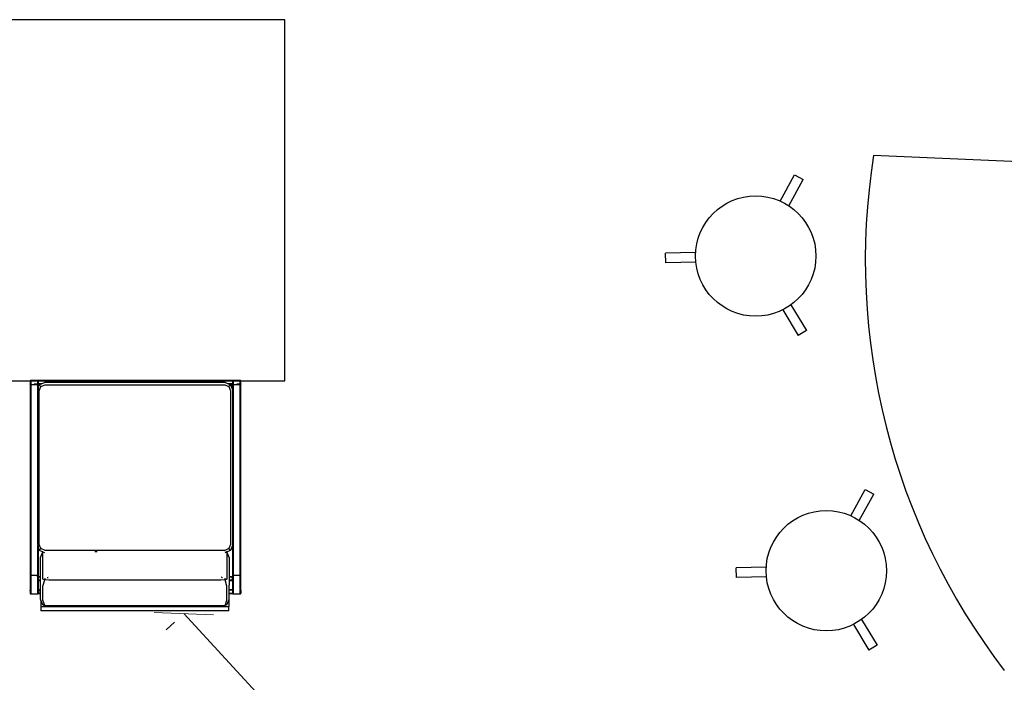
# Model space of a CAD drawing. Header units: millimetres. Extents: x 140304 to 319987, y -10756 to 142544.
# Tile 151 of 203: x 161362 to 163816, y 93852 to 95504. Entities that reach past the tile are written whole.
import ezdxf

# ---------------------------------------------------------------- set-up
doc = ezdxf.new("R2010")
doc.units = ezdxf.units.MM
doc.header["$LTSCALE"] = 10
doc.header["$PDMODE"] = 35
doc.header["$PDSIZE"] = -1000
doc.layers.get('0').update_dxf_attribs({"linetype": 'CONTINUOUS'})
doc.layers.get('Defpoints').update_dxf_attribs({"color": 253, "linetype": 'CONTINUOUS'})
doc.layers.add('DIM', color=150, linetype='CONTINUOUS', lineweight=15)
doc.layers.add('furn', color=7, linetype='CONTINUOUS', true_color=0x9c9c9c)
doc.styles.get("Standard").update_dxf_attribs({"font": 'verdana.ttf'})
doc.dimstyles.new('LBF 75', dxfattribs={"dimscale": 60, "dimtxt": 1.75, "dimasz": 1.75, "dimexe": 1, "dimexo": 1, "dimgap": 1, "dimtad": 1, "dimdec": 0, "dimrnd": 5, "dimzin": 12, "dimdsep": 46, "dimtxsty": 'Standard', "dimblk": 'OBLIQUE', "dimcen": 0, "dimclrd": 256, "dimclre": 256, "dimadec": 0, "dimazin": 3, "dimtfac": 1, "dimtdec": 0, "dimtofl": 0, "dimtmove": 0, "dimatfit": 3, "dimldrblk": 'OBLIQUE', "dimfxl": 0.18, "dimtolj": 1, "dimtzin": 0, "dimlwd": -1, "dimlwe": -1, "dimarcsym": 0})

# ---------------------------------------------------------------- blocks, each defined once
blk = doc.blocks.new('furn 1')
for p, q in [((101374.7, 20080.4), (101374.6, 20080.1)), ((101374.6, 20080.1), (101374.6, 20079.7)), ((101374.6, 20079.7), (101374.6, 20062.4)), ((101374.6, 20079.7), (101376.1, 20079.7)), ((101374.6, 20079.7), (101374.6, 20062.4)), ((101374.8, 20080.7), (101374.7, 20080.4)), ((101375, 20080.9), (101374.8, 20080.7)), ((101375.6, 20081.3), (101375, 20080.9)), ((101376.2, 20081.4), (101375.6, 20081.3)), ((101376.1, 20079.7), (101375.6, 20081.3)), ((101376.1, 20079.8), (101375.6, 20081.3)), ((101376.1, 20079.8), (101375.6, 20081.3)), ((101376.1, 20079.8), (101376.2, 20081.4)), ((101376.1, 20079.8), (101376.2, 20079.8)), ((101383.3, 20079.8), (101376.1, 20079.7)), ((101376.1, 20079.8), (101376.2, 20079.8)), ((101376.2, 20079.8), (101376.1, 20079.8)), ((101383.2, 20081.4), (101376.2, 20081.4)), ((101376.2, 20079.8), (101376.2, 20081.4)), ((101376.2, 20081.4), (101376.2, 20079.8)), ((101376.2, 20079.8), (101383.2, 20081.4)), ((101383.2, 20081.4), (101376.2, 20081.4)), ((101376.2, 20079.8), (101376.2, 20081.4)), ((101376.2, 20079.8), (101376.2, 20081.4)), ((101376.2, 20079.8), (101383.2, 20079.8)), ((101376.2, 20079.8), (101376.2, 20079.8)), ((101376.2, 20079.8), (101383.2, 20079.8)), ((101376.2, 20079.8), (101376.2, 20079.8)), ((101376.2, 20079.8), (101376.2, 20079.8)), ((101383.9, 20081.3), (101383.2, 20081.4)), ((101897.9, 20081.4), (101383.2, 20081.4)), ((101383.2, 20081.4), (101383.2, 20079.8)), ((101383.2, 20081.4), (101383.3, 20079.8)), ((101383.2, 20079.8), (101383.2, 20081.4)), ((101383.3, 20079.8), (101383.2, 20081.4)), ((101383.3, 20079.8), (101383.2, 20081.4)), ((101383.2, 20079.8), (101383.3, 20079.8)), ((101383.2, 20079.8), (101383.3, 20079.8)), ((101383.3, 20079.8), (101383.2, 20079.8)), ((101383.9, 20081.3), (101383.3, 20079.8)), ((101383.9, 20081.3), (101383.3, 20079.8)), ((101383.3, 20079.8), (101383.3, 20079.8)), ((101384.9, 20079.7), (101383.3, 20079.8)), ((101383.3, 20079.8), (101383.3, 20079.8)), ((101383.3, 20079.8), (101383.3, 20079.8)), ((101383.3, 20079.8), (101383.3, 20079.8)), ((101383.3, 20079.8), (101384.9, 20079.8)), ((101383.3, 20079.8), (101383.3, 20079.8)), ((101383.3, 20079.8), (101383.3, 20079.8)), ((101384.4, 20080.9), (101383.9, 20081.3)), ((101384.6, 20080.7), (101384.4, 20080.9)), ((101384.8, 20080.4), (101384.6, 20080.7)), ((101384.9, 20080.1), (101384.8, 20080.4)), ((101384.9, 20079.8), (101384.9, 20080.1)), ((101384.9, 20079.7), (101384.9, 20079.8)), ((101896.2, 20079.8), (101384.9, 20079.8)), ((101421, 20079.7), (101384.9, 20079.7)), ((101421, 20079.7), (101896.2, 20079.7)), ((101421, 20079.7), (101421, 20063.9)), ((101896.2, 20079.8), (101896.3, 20080.1)), ((101896.2, 20079.7), (101896.2, 20079.8)), ((101897.8, 20079.8), (101896.2, 20079.8)), ((101899.4, 20079.7), (101896.2, 20079.7)), ((101896.2, 20079.7), (101896.2, 20079.4)), ((101896.2, 20079.4), (101896.2, 20062.4)), ((101896.3, 20080.1), (101896.4, 20080.4)), ((101896.4, 20080.4), (101896.5, 20080.7)), ((101896.5, 20080.7), (101896.7, 20080.9)), ((101896.7, 20080.9), (101897.2, 20081.3)), ((101897.2, 20081.3), (101897.9, 20081.4)), ((101897.8, 20079.8), (101897.8, 20079.8)), ((101897.8, 20079.8), (101897.9, 20079.8)), ((101897.8, 20071.3), (101897.8, 20062.4)), ((101904.9, 20081.4), (101897.9, 20081.4)), ((101897.9, 20079.8), (101904.9, 20079.8)), ((101904.6, 20079.7), (101899.4, 20079.7)), ((101906.1, 20079.7), (101904.6, 20079.7)), ((101904.9, 20081.4), (101905.5, 20081.3)), ((101904.9, 20079.8), (101904.9, 20079.8)), ((101904.9, 20079.8), (101905, 20079.8)), ((101905, 20074.9), (101905, 20079.7)), ((101905, 20074.7), (101905, 20074.9)), ((101905.5, 20081.3), (101906.1, 20080.9)), ((101906.1, 20080.9), (101906.3, 20080.7)), ((101906.6, 20079.7), (101906.1, 20079.7)), ((101906.1, 20062.4), (101906.1, 20079.7)), ((101906.3, 20080.7), (101906.4, 20080.4)), ((101906.4, 20080.4), (101906.5, 20080.1)), ((101906.5, 20080.1), (101906.6, 20079.7)), ((101906.6, 20079.7), (101906.6, 20062.4)), ((101342.5, 20054.4), (101332.3, 20054.4)), ((101332.3, 19586.3), (101332.3, 20054.4)), ((101358.7, 20054.4), (101342.5, 20054.4)), ((101342.5, 20054.4), (101344.3, 20044.1)), ((101342.5, 20054.4), (101342.5, 20044.1)), ((101342.5, 20039), (101344.5, 20044.2)), ((101342.5, 20044.1), (101344.3, 20044.1)), ((101342.5, 20044.1), (101342.5, 20039)), ((101344.2, 20034.6), (101344.8, 20044.1)), ((101344.5, 20044.2), (101344.3, 20044.1)), ((101344.5, 20044.2), (101344.9, 20045)), ((101344.5, 20044.2), (101344.8, 20044.1)), ((101344.8, 20044.2), (101344.9, 20045)), ((101344.8, 20044.1), (101344.8, 20044.2)), ((101344.9, 20045), (101358.8, 20049.4)), ((101344.9, 20045), (101346.7, 20049.4)), ((101346.7, 20049.4), (101358.7, 20054.4)), ((101358.7, 20054.4), (101361.3, 20055.5)), ((101358.8, 20049.4), (101393.7, 20049.4)), ((101361.3, 20055.5), (101374.6, 20055.5)), ((101374.6, 20062.4), (101376.1, 20062.4)), ((101374.6, 20062.4), (101374.6, 20062.3)), ((101374.6, 20062.3), (101374.6, 20062.1)), ((101375.7, 20062.3), (101374.6, 20062.3)), ((101374.6, 20062.1), (101374.7, 20061.8)), ((101374.6, 20055.5), (101374.6, 20062.1)), ((101374.6, 20055.5), (101376.1, 20055.5)), ((101374.7, 20061.8), (101374.7, 20061.7)), ((101374.7, 20061.7), (101374.8, 20061.5)), ((101374.8, 20061.5), (101375, 20061.2)), ((101374.8, 20061.5), (101374.8, 20061.5)), ((101375, 20061.2), (101375.6, 20060.9)), ((101375.6, 20060.9), (101375.8, 20061.5)), ((101375.6, 20060.9), (101376.1, 20060.8)), ((101375.7, 20062.3), (101376.1, 20062.3)), ((101376.1, 20062.3), (101375.9, 20061.8)), ((101376.1, 20062.4), (101376.1, 20062.4)), ((101376.1, 20062.3), (101376.1, 20062.4)), ((101376.1, 20062.4), (101376.1, 20062.4)), ((101376.1, 20062.3), (101376.1, 20062.4)), ((101376.1, 20062.4), (101383.3, 20062.4)), ((101376.1, 20062.3), (101376.1, 20062.4)), ((101376.1, 20062.4), (101376.1, 20062.4)), ((101376.1, 20062.4), (101376.1, 20062.4)), ((101376.1, 20062.3), (101376.1, 20062.4)), ((101376.1, 20062.4), (101376.1, 20062.4)), ((101376.1, 20062.3), (101376.2, 20062.3)), ((101376.2, 20062.3), (101376.1, 20062.3)), ((101376.1, 20062.3), (101376.1, 20062.3)), ((101376.1, 20062.3), (101376.1, 20061.8)), ((101376.1, 20062.3), (101376.1, 20062.3)), ((101376.1, 20062.3), (101376.1, 20062.3)), ((101376.1, 20061.5), (101376.1, 20060.8)), ((101376.1, 20060.8), (101376.2, 20060.7)), ((101376.1, 20060.8), (101376.1, 20055.5)), ((101376.1, 20055.5), (101376.2, 20055.5)), ((101376.2, 20062.3), (101383.2, 20062.3)), ((101376.2, 20062.3), (101376.2, 20062.3)), ((101376.2, 20062.3), (101376.2, 20062.3)), ((101376.2, 20062.3), (101376.2, 20062.3)), ((101376.2, 20062.3), (101376.2, 20061.8)), ((101376.2, 20061.8), (101376.2, 20062.3)), ((101376.2, 20062.3), (101376.2, 20062.3)), ((101383.2, 20062.3), (101376.2, 20062.3)), ((101376.3, 20062.3), (101376.2, 20062.3)), ((101376.2, 20062.3), (101383.2, 20062.3)), ((101376.2, 20060.7), (101376.2, 20061.5)), ((101376.2, 20060.7), (101379.6, 20061.5)), ((101383.2, 20060.7), (101376.2, 20060.7)), ((101376.2, 20060.7), (101376.2, 20055.5)), ((101376.2, 20060.7), (101383.2, 20060.7)), ((101376.2, 20055.5), (101383.1, 20055.5)), ((101380.9, 20061.8), (101383.2, 20062.3)), ((101383.1, 20055.5), (101383.2, 20055.5)), ((101383.2, 20062.3), (101383.3, 20062.3)), ((101383.3, 20062.3), (101383.2, 20062.3)), ((101383.2, 20061.8), (101383.2, 20062.3)), ((101383.2, 20061.8), (101383.2, 20062.3)), ((101383.3, 20062.3), (101383.2, 20062.3)), ((101383.2, 20061.8), (101383.2, 20062.3)), ((101383.2, 20062.3), (101383.3, 20062.3)), ((101383.2, 20060.7), (101383.3, 20061.5)), ((101383.2, 20060.7), (101383.2, 20061.5)), ((101383.2, 20060.7), (101383.2, 20061.5)), ((101383.2, 20060.7), (101383.3, 20061.5)), ((101383.2, 20060.7), (101383.3, 20061.5)), ((101383.2, 20060.7), (101383.2, 20061.5)), ((101383.2, 20060.7), (101383.3, 20060.8)), ((101383.2, 20055.5), (101383.2, 20060.7)), ((101383.2, 20055.5), (101383.3, 20055.5)), ((101383.3, 20062.4), (101383.3, 20062.7)), ((101383.4, 20062.7), (101383.3, 20062.4)), ((101383.3, 20062.4), (101383.3, 20062.7)), ((101384.9, 20062.4), (101383.3, 20062.4)), ((101383.4, 20062.3), (101383.3, 20062.4)), ((101383.3, 20062.3), (101383.3, 20062.3)), ((101383.3, 20062.3), (101383.3, 20062.3)), ((101383.3, 20061.8), (101383.3, 20062.3)), ((101383.3, 20062.3), (101383.3, 20062.3)), ((101383.3, 20061.8), (101383.3, 20062.3)), ((101383.3, 20062.3), (101383.3, 20062.3)), ((101383.5, 20061.8), (101383.3, 20062.3)), ((101383.3, 20062.3), (101383.3, 20062.3)), ((101383.3, 20062.3), (101383.4, 20062.3)), ((101383.3, 20061.8), (101383.3, 20062.3)), ((101383.3, 20062.3), (101383.3, 20062.3)), ((101383.5, 20061.8), (101383.3, 20062.3)), ((101383.5, 20061.8), (101383.3, 20062.3)), ((101383.3, 20061.8), (101383.3, 20062.3)), ((101383.3, 20062.3), (101383.3, 20062.3)), ((101383.3, 20060.8), (101383.3, 20061.5)), ((101383.3, 20060.8), (101383.9, 20060.9)), ((101383.3, 20055.5), (101383.3, 20060.8)), ((101383.3, 20060.8), (101384.9, 20060.7)), ((101383.3, 20055.5), (101384.9, 20055.5)), ((101383.5, 20061.8), (101383.4, 20062.3)), ((101383.4, 20062.3), (101383.8, 20062.3)), ((101383.9, 20060.9), (101383.6, 20061.5)), ((101383.9, 20060.9), (101383.6, 20061.5)), ((101383.9, 20060.9), (101383.6, 20061.5)), ((101383.8, 20062.3), (101384.6, 20062.3)), ((101383.9, 20060.9), (101384.4, 20061.2)), ((101384.4, 20061.2), (101384.6, 20061.5)), ((101384.6, 20062.3), (101384.9, 20062.3)), ((101384.6, 20062.3), (101384.9, 20062.3)), ((101384.8, 20061.8), (101384.9, 20062.1)), ((101384.9, 20062.7), (101384.9, 20062.6)), ((101384.9, 20062.7), (101384.9, 20062.4)), ((101384.9, 20062.4), (101384.9, 20062.6)), ((101384.9, 20062.3), (101384.9, 20062.4)), ((101421, 20062.4), (101384.9, 20062.4)), ((101384.9, 20062.3), (101421, 20062.4)), ((101384.9, 20062.3), (101384.9, 20062.1)), ((101384.9, 20062.3), (101384.9, 20062.3)), ((101384.9, 20062.3), (101384.9, 20062.3)), ((101384.9, 20062.3), (101407.6, 20062.3)), ((101490.7, 20062.3), (101384.9, 20062.3)), ((101384.9, 20062.1), (101384.9, 20061.8)), ((101384.9, 20061.5), (101384.9, 20060.7)), ((101384.9, 20060.7), (101384.9, 20055.5)), ((101384.9, 20060.7), (101407.6, 20060.7)), ((101384.9, 20055.5), (101396.3, 20055.5)), ((101393.7, 20049.4), (101409.1, 20045)), ((101396.3, 20055.5), (101407.6, 20055.5)), ((101407.6, 20062.3), (101407.6, 20061.8)), ((101409.2, 20062.3), (101407.6, 20062.3)), ((101407.6, 20061.5), (101407.6, 20060.7)), ((101407.6, 20060.7), (101407.6, 20055.5)), ((101407.6, 20060.7), (101409.2, 20060.7)), ((101407.6, 20055.5), (101409.2, 20055.5)), ((101408.3, 20034.6), (101409.1, 20045)), ((101409.1, 20045), (101409.2, 20045.2)), ((101409.2, 20062.3), (101409.2, 20061.8)), ((101409.2, 20062.3), (101409.3, 20062.3)), ((101409.2, 20061.5), (101409.2, 20060.7)), ((101409.2, 20060.7), (101409.2, 20055.5)), ((101409.2, 20060.7), (101409.3, 20060.7)), ((101409.2, 20055.5), (101409.3, 20055.5)), ((101409.2, 20045.2), (101409.3, 20045.5)), ((101409.2, 20045.2), (101409.2, 20044.9)), ((101409.3, 20062.3), (101409.3, 20061.8)), ((101416.3, 20062.3), (101409.3, 20062.3)), ((101409.3, 20061.5), (101409.3, 20060.7)), ((101409.3, 20060.7), (101409.3, 20055.5)), ((101409.3, 20060.7), (101416.3, 20060.7)), ((101409.3, 20055.5), (101416.2, 20055.5)), ((101409.3, 20045.5), (101410.9, 20049.4)), ((101409.3, 20045.5), (101409.3, 20044.8)), ((101409.8, 20044.1), (101413.1, 20044.1)), ((101410.9, 20049.4), (101445.2, 20049.4)), ((101416.2, 20055.5), (101416.3, 20055.5)), ((101416.4, 20062.3), (101416.3, 20062.3)), ((101416.3, 20060.7), (101416.4, 20060.7)), ((101416.3, 20055.5), (101416.4, 20055.5)), ((101416.4, 20062.3), (101416.4, 20061.8)), ((101416.4, 20062.3), (101417.9, 20062.3)), ((101416.4, 20061.5), (101416.4, 20060.7)), ((101416.4, 20060.7), (101416.4, 20055.5)), ((101416.4, 20060.7), (101417.9, 20060.7)), ((101416.4, 20055.5), (101417.9, 20055.5)), ((101417.9, 20062.3), (101417.9, 20061.8)), ((101417.9, 20062.3), (101490.7, 20062.3)), ((101417.9, 20061.5), (101417.9, 20060.7)), ((101417.9, 20060.7), (101417.9, 20055.5)), ((101417.9, 20060.7), (101487.1, 20060.7)), ((101417.9, 20055.5), (101430.6, 20055.5)), ((101418.1, 20063.8), (101421, 20063.8)), ((101421, 20063.9), (101421, 20063.8)), ((101421, 20063.8), (101421, 20062.4)), ((101491, 20062.4), (101421, 20062.4)), ((101430.6, 20055.5), (101464.9, 20055.5)), ((101445.2, 20049.4), (101478.8, 20049.4)), ((101464.9, 20055.5), (101478.9, 20049.6)), ((101477, 20045.1), (101478.6, 20048.9)), ((101478.6, 20048.9), (101478.8, 20049.4)), ((101478.8, 20049.4), (101478.9, 20049.6)), ((101478.9, 20049.6), (101482.8, 20059)), ((101482.8, 20059), (101487.1, 20060.7)), ((101482.8, 20059), (101487.1, 20054.6)), ((101482.8, 20044.1), (101487.1, 20054.6)), ((101482.8, 19820.4), (101482.8, 20044.1)), ((101487.1, 20060.7), (101488.8, 20061.5)), ((101487.1, 20060.7), (101493.2, 20060.7)), ((101487.1, 20054.6), (101497.6, 20059)), ((101489.5, 20061.8), (101490.7, 20062.3)), ((101490.8, 20062.3), (101490.7, 20062.3)), ((101490.8, 20062.3), (101491, 20062.4)), ((101490.8, 20062.3), (101494.8, 20062.3)), ((101494.8, 20062.3), (101490.8, 20062.3)), ((101491, 20062.4), (101491, 20062.4)), ((101494.9, 20062.4), (101491, 20062.4)), ((101493.2, 20060.7), (101497.6, 20060.7)), ((101497.6, 20062.3), (101494.8, 20062.3)), ((101497.6, 20062.4), (101494.9, 20062.4)), ((101497.6, 20062.4), (101887.2, 20062.4)), ((101497.6, 20062.4), (101887.3, 20062.3)), ((101497.6, 20062.3), (101887.4, 20062.3)), ((101497.6, 20060.7), (101891.1, 20060.7)), ((101497.6, 20059), (101689.1, 20059)), ((101689.1, 20059), (101880.6, 20059)), ((101880.6, 20059), (101891.1, 20054.6)), ((101887.2, 20062.4), (101887.3, 20062.3)), ((101887.2, 20062.4), (101896.2, 20062.4)), ((101887.3, 20062.3), (101887.4, 20062.3)), ((101887.3, 20062.3), (101896.2, 20062.3)), ((101887.4, 20062.3), (101887.5, 20062.3)), ((101887.5, 20062.3), (101896.2, 20062.3)), ((101887.5, 20062.3), (101888.7, 20061.7)), ((101889.4, 20061.5), (101891.1, 20060.7)), ((101891.1, 20060.7), (101895.4, 20059)), ((101891.1, 20060.7), (101896.2, 20060.7)), ((101895.4, 20059), (101891.1, 20054.6)), ((101891.1, 20054.6), (101895.4, 20044.1)), ((101895.4, 20059), (101896.2, 20057)), ((101895.4, 20044.1), (101895.4, 19820.4)), ((101897.8, 20062.4), (101896.2, 20062.4)), ((101896.2, 20062.3), (101896.2, 20062.4)), ((101896.2, 20062.3), (101896.2, 20062.3)), ((101896.2, 20062.3), (101896.3, 20062.1)), ((101896.2, 20062.3), (101897.8, 20062.3)), ((101897.4, 20062.3), (101896.2, 20062.3)), ((101896.3, 20062.1), (101896.2, 20061.7)), ((101896.2, 20061.5), (101896.2, 20060.7)), ((101896.2, 20060.7), (101896.2, 20057)), ((101896.2, 20060.7), (101897.8, 20060.7)), ((101896.2, 20057), (101897.8, 20053.3)), ((101896.4, 20061.8), (101896.3, 20062.1)), ((101896.7, 20061.2), (101896.5, 20061.5)), ((101897.2, 20060.9), (101896.7, 20061.2)), ((101897.8, 20060.7), (101897.2, 20060.9)), ((101897.8, 20062.3), (101897.4, 20062.3)), ((101897.8, 20062.3), (101897.4, 20062.3)), ((101899.4, 20062.4), (101897.8, 20062.4)), ((101897.8, 20062.3), (101897.8, 20062.3)), ((101897.8, 20062.3), (101897.9, 20062.3)), ((101897.8, 20061.7), (101897.8, 20062.3)), ((101897.8, 20062.3), (101897.8, 20062.3)), ((101897.8, 20062.3), (101897.8, 20062.3)), ((101897.8, 20060.7), (101897.8, 20061.5)), ((101897.9, 20060.7), (101897.8, 20060.7)), ((101897.8, 20053.3), (101897.8, 20060.7)), ((101897.8, 20053.3), (101897.9, 20053)), ((101897.9, 20062.3), (101905, 20062.3)), ((101904.9, 20062.3), (101897.9, 20062.3)), ((101897.9, 20062.3), (101897.9, 20061.7)), ((101897.8, 20062.3), (101897.9, 20062.3)), ((101897.9, 20061.5), (101897.9, 20060.7)), ((101897.9, 20060.7), (101904.9, 20060.7)), ((101897.9, 20060.7), (101897.9, 20053)), ((101897.9, 20053), (101901.6, 20044.1)), ((101904.6, 20062.4), (101899.4, 20062.4)), ((101901.6, 20044.1), (101901.6, 19831.1)), ((101905, 20062.4), (101904.6, 20062.4)), ((101904.9, 20062.3), (101904.9, 20062.3)), ((101905, 20062.3), (101904.9, 20062.3)), ((101905, 20062.3), (101904.9, 20062.3)), ((101905, 20062.3), (101904.9, 20062.3)), ((101904.9, 20061.8), (101904.9, 20062.3)), ((101904.9, 20062.3), (101904.9, 20062.3)), ((101904.9, 20062.3), (101905, 20062.3)), ((101904.9, 20060.7), (101904.9, 20061.5)), ((101905, 20060.8), (101904.9, 20060.7)), ((101904.9, 19576.7), (101904.9, 20060.7)), ((101905, 20062.3), (101905, 20062.4)), ((101905, 20062.3), (101905, 20062.4)), ((101905, 20062.3), (101905, 20062.4)), ((101906.1, 20062.4), (101905, 20062.4)), ((101905, 20062.4), (101905, 20062.4)), ((101905, 20062.3), (101905, 20062.3)), ((101905, 20062.3), (101905, 20061.8)), ((101905.4, 20062.3), (101905, 20062.3)), ((101905, 20061.5), (101905, 20060.8)), ((101905.5, 20060.9), (101905, 20060.8)), ((101905, 20060.8), (101905, 19576.7)), ((101906.6, 20062.3), (101905.4, 20062.3)), ((101906.1, 20061.2), (101905.5, 20060.9)), ((101906.6, 20062.4), (101906.1, 20062.4)), ((101906.3, 20061.5), (101906.1, 20061.2)), ((101906.4, 20061.8), (101906.3, 20061.5)), ((101906.5, 20062.1), (101906.4, 20061.8)), ((101906.6, 20062.3), (101906.5, 20062.1)), ((101906.6, 19576.7), (101906.5, 20062.1)), ((101906.6, 20062.4), (101906.6, 20062.3)), ((101342.5, 20039), (101342.5, 19601.7)), ((101344.2, 19891.8), (101344.2, 20034.6)), ((101408.3, 19891.8), (101408.3, 20034.6)), ((101415.3, 20038.6), (101415.3, 20036.8)), ((101416.4, 20035.9), (101416.4, 20035.3)), ((101480, 19920.2), (101480.2, 19914.1)), ((101344.2, 19749), (101344.2, 19891.8)), ((101408.3, 19749), (101408.3, 19891.8)), ((101901.6, 19831.1), (101901.6, 19820.4)), ((101482.8, 19760.6), (101482.8, 19820.4)), ((101895.4, 19820.4), (101895.4, 19596.6)), ((101901.6, 19820.4), (101901.6, 19596.6)), ((101482.8, 19749), (101482.8, 19760.6)), ((101344.2, 19606.2), (101344.2, 19749)), ((101408.3, 19606.2), (101408.3, 19749)), ((101482.8, 19617.8), (101482.8, 19749)), ((101344.8, 19596.6), (101344.2, 19606.2)), ((101409.1, 19595.7), (101408.3, 19606.2)), ((101415.3, 19604), (101415.3, 19602.2)), ((101415.3, 19604), (101415.3, 19604)), ((101416.4, 19605.4), (101416.4, 19604.8)), ((101482.8, 19606.2), (101482.8, 19617.8)), ((101482.8, 19605.2), (101482.8, 19606.2)), ((101482.8, 19599.3), (101482.8, 19605.2)), ((101332.3, 19586.3), (101342.5, 19586.3)), ((101342.5, 19601.7), (101344.5, 19596.6)), ((101342.5, 19601.7), (101342.5, 19596.6)), ((101342.5, 19596.6), (101342.5, 19595.4)), ((101342.5, 19596.6), (101344.5, 19596.6)), ((101342.5, 19595.4), (101342.5, 19586.3)), ((101358.7, 19586.3), (101342.5, 19586.3)), ((101344.5, 19596.6), (101344.9, 19595.7)), ((101344.8, 19596.6), (101344.5, 19596.6)), ((101344.9, 19595.7), (101344.8, 19596.6)), ((101344.9, 19595.7), (101358.8, 19591.3)), ((101345.2, 19595), (101344.9, 19595.7)), ((101346.7, 19591.3), (101345.2, 19595)), ((101346.7, 19591.3), (101358.7, 19586.3)), ((101358.7, 19586.3), (101361.3, 19585.2)), ((101358.8, 19591.3), (101393.7, 19591.3)), ((101361.3, 19585.2), (101374.6, 19585.2)), ((101374.6, 19576.7), (101374.6, 19585.2)), ((101374.6, 19585.2), (101376.1, 19585.2)), ((101376.1, 19585.2), (101376.1, 19576.7)), ((101376.1, 19585.2), (101376.2, 19585.2)), ((101376.2, 19585.2), (101376.2, 19576.7)), ((101376.2, 19585.2), (101376.3, 19585.2)), ((101376.3, 19585.2), (101383.2, 19585.2)), ((101383.2, 19576.7), (101383.2, 19585.2)), ((101383.2, 19585.2), (101383.3, 19585.2)), ((101383.3, 19576.7), (101383.3, 19585.2)), ((101383.3, 19585.2), (101384.9, 19585.2)), ((101384.9, 19585.2), (101384.9, 19576.7)), ((101384.9, 19585.2), (101396.3, 19585.2)), ((101393.7, 19591.3), (101409.1, 19595.7)), ((101407.6, 19585.2), (101396.3, 19585.2)), ((101407.6, 19585.2), (101407.6, 19576.7)), ((101409.2, 19585.2), (101407.6, 19585.2)), ((101409.2, 19595.5), (101409.1, 19595.7)), ((101409.2, 19595.8), (101409.2, 19595.5)), ((101409.3, 19595.2), (101409.2, 19595.5)), ((101409.2, 19585.2), (101409.2, 19576.7)), ((101409.3, 19585.2), (101409.2, 19585.2)), ((101409.3, 19595.9), (101409.3, 19595.2)), ((101409.5, 19594.6), (101409.3, 19595.2)), ((101409.3, 19585.2), (101409.3, 19576.7)), ((101409.4, 19585.2), (101409.3, 19585.2)), ((101416.3, 19585.2), (101409.4, 19585.2)), ((101410.9, 19591.3), (101409.5, 19594.6)), ((101413.1, 19596.6), (101409.8, 19596.6)), ((101445.2, 19591.3), (101410.9, 19591.3)), ((101415.3, 19602.2), (101415.3, 19602.1)), ((101416.4, 19585.2), (101416.3, 19585.2)), ((101416.4, 19585.2), (101416.4, 19576.7)), ((101417.9, 19585.2), (101416.4, 19585.2)), ((101417.9, 19585.2), (101417.9, 19576.7)), ((101430.6, 19585.2), (101417.9, 19585.2)), ((101464.9, 19585.2), (101430.6, 19585.2)), ((101478.8, 19591.3), (101445.2, 19591.3)), ((101464.9, 19585.2), (101478.9, 19591.1)), ((101478.8, 19591.3), (101477, 19595.6)), ((101478.9, 19591.3), (101478.8, 19591.3)), ((101478.9, 19591.1), (101478.9, 19591.3)), ((101482.8, 19581.8), (101478.9, 19591.1)), ((101482.7, 19599.1), (101482.7, 19599.2)), ((101482.7, 19599.2), (101482.8, 19599.2)), ((101482.8, 19599.2), (101482.8, 19599.3)), ((101482.8, 19599.2), (101482.8, 19599.3)), ((101482.8, 19597.4), (101482.8, 19599.2)), ((101482.8, 19597.4), (101482.8, 19596.6)), ((101487.1, 19586.1), (101482.8, 19596.6)), ((101482.8, 19581.8), (101487.1, 19586.1)), ((101494.9, 19576.7), (101482.8, 19581.8)), ((101497.6, 19581.8), (101487.1, 19586.1)), ((101689.1, 19581.8), (101497.6, 19581.8)), ((101880.6, 19581.8), (101689.1, 19581.8)), ((101891.1, 19586.1), (101880.6, 19581.8)), ((101895.4, 19581.8), (101883.3, 19576.7)), ((101895.4, 19596.6), (101891.1, 19586.1)), ((101895.4, 19581.8), (101891.1, 19586.1)), ((101896.2, 19583.7), (101895.4, 19581.8)), ((101897.8, 19587.5), (101896.2, 19583.7)), ((101896.2, 19583.7), (101896.2, 19576.7)), ((101897.9, 19587.7), (101897.8, 19587.5)), ((101897.8, 19576.7), (101897.8, 19587.5)), ((101898, 19588.1), (101897.9, 19587.7)), ((101897.9, 19587.7), (101897.9, 19576.7)), ((101901.6, 19596.6), (101898, 19588.1)), ((101376.1, 19576.7), (101374.6, 19576.7)), ((101374.7, 19575.7), (101374.6, 19575.4)), ((101374.6, 19575.4), (101374.6, 19575.1)), ((101374.6, 19575.1), (101374.6, 19557.7)), ((101374.6, 19575.1), (101376.1, 19575.1)), ((101374.6, 19575.1), (101374.6, 19557.7)), ((101374.6, 19557.7), (101374.6, 19557.4)), ((101374.6, 19557.7), (101376.1, 19557.7)), ((101374.6, 19557.4), (101374.7, 19557.1)), ((101374.8, 19576), (101374.7, 19575.7)), ((101374.7, 19557.1), (101374.8, 19556.8)), ((101375, 19576.3), (101374.8, 19576)), ((101374.8, 19556.8), (101375, 19556.6)), ((101375.6, 19576.6), (101375, 19576.3)), ((101375, 19556.6), (101375.6, 19556.2)), ((101376.1, 19576.7), (101375.6, 19576.6)), ((101376.1, 19575.1), (101375.6, 19576.6)), ((101376.1, 19575.2), (101375.6, 19576.6)), ((101376.1, 19575.1), (101375.6, 19576.6)), ((101375.6, 19556.2), (101376.1, 19557.6)), ((101375.6, 19556.2), (101376.2, 19556.1)), ((101376.1, 19575.2), (101376.2, 19576.7)), ((101376.2, 19576.7), (101376.1, 19576.7)), ((101376.1, 19575.2), (101376.2, 19575.2)), ((101376.1, 19575.2), (101376.2, 19575.2)), ((101376.2, 19575.2), (101376.1, 19575.2)), ((101383.3, 19575.1), (101376.1, 19575.1)), ((101376.1, 19557.8), (101376.1, 19557.7)), ((101376.1, 19557.8), (101376.1, 19557.7)), ((101376.1, 19557.7), (101376.1, 19557.8)), ((101376.1, 19557.8), (101376.1, 19557.7)), ((101376.2, 19557.6), (101376.1, 19557.7)), ((101376.1, 19557.7), (101376.1, 19557.7)), ((101376.1, 19557.7), (101376.1, 19557.7)), ((101376.1, 19557.7), (101376.1, 19557.7)), ((101376.1, 19557.7), (101376.1, 19557.7)), ((101376.1, 19557.7), (101376.2, 19557.6)), ((101376.1, 19557.7), (101376.1, 19557.6)), ((101376.1, 19557.6), (101376.1, 19557.7)), ((101376.1, 19557.7), (101376.2, 19557.6)), ((101376.1, 19557.7), (101383.3, 19557.7)), ((101376.1, 19557.6), (101376.1, 19557.7)), ((101376.1, 19557.7), (101376.1, 19557.7)), ((101376.1, 19557.6), (101376.2, 19557.6)), ((101383.2, 19576.7), (101376.2, 19576.7)), ((101376.2, 19575.2), (101376.2, 19576.7)), ((101376.2, 19576.7), (101376.2, 19575.2)), ((101376.2, 19575.2), (101383.2, 19576.7)), ((101383.2, 19576.7), (101376.2, 19576.7)), ((101376.2, 19575.2), (101376.2, 19576.7)), ((101376.2, 19575.2), (101376.2, 19576.7)), ((101376.2, 19575.2), (101383.2, 19575.2)), ((101376.2, 19575.2), (101376.2, 19575.2)), ((101376.2, 19575.2), (101383.2, 19575.2)), ((101376.2, 19575.2), (101376.2, 19575.2)), ((101376.2, 19575.2), (101376.2, 19575.2)), ((101376.2, 19557.6), (101383.2, 19557.6)), ((101376.2, 19556.1), (101376.2, 19557.6)), ((101376.2, 19557.6), (101376.2, 19557.6)), ((101376.2, 19556.1), (101376.2, 19557.6)), ((101376.2, 19556.1), (101383.2, 19557.6)), ((101383.2, 19557.6), (101376.2, 19557.6)), ((101383.2, 19556.1), (101376.2, 19557.6)), ((101376.2, 19557.6), (101383.2, 19557.6)), ((101383.2, 19556.1), (101376.2, 19556.1)), ((101376.2, 19556.1), (101383.2, 19556.1)), ((101383.2, 19556.1), (101376.2, 19556.1)), ((101383.2, 19576.7), (101383.2, 19575.2)), ((101383.2, 19576.7), (101383.3, 19575.2)), ((101383.3, 19576.7), (101383.2, 19576.7)), ((101383.2, 19575.2), (101383.2, 19576.7)), ((101383.3, 19575.2), (101383.2, 19576.7)), ((101383.3, 19575.2), (101383.2, 19576.7)), ((101383.2, 19575.2), (101383.3, 19575.2)), ((101383.2, 19575.2), (101383.3, 19575.2)), ((101383.3, 19575.2), (101383.2, 19575.2)), ((101383.2, 19557.6), (101383.3, 19557.6)), ((101383.2, 19556.1), (101383.3, 19557.6)), ((101383.2, 19556.1), (101383.2, 19557.6)), ((101383.2, 19556.1), (101383.3, 19557.6)), ((101383.3, 19557.6), (101383.2, 19557.6)), ((101383.2, 19556.1), (101383.3, 19557.6)), ((101383.2, 19556.1), (101383.2, 19557.6)), ((101383.2, 19557.6), (101383.3, 19557.6)), ((101383.2, 19556.1), (101383.9, 19556.2)), ((101383.2, 19556.1), (101897.9, 19556.1)), ((101383.9, 19576.6), (101383.3, 19576.7)), ((101384.9, 19576.7), (101383.3, 19576.7)), ((101383.9, 19576.6), (101383.3, 19575.2)), ((101383.9, 19576.6), (101383.3, 19575.1)), ((101383.3, 19575.2), (101383.3, 19575.2)), ((101383.3, 19575.2), (101383.3, 19575.1)), ((101383.3, 19575.2), (101383.3, 19575.2)), ((101383.3, 19575.2), (101383.3, 19575.2)), ((101383.4, 19575.2), (101383.3, 19575.2)), ((101383.3, 19575.2), (101383.3, 19575.2)), ((101383.3, 19575.2), (101383.3, 19575.2)), ((101384.9, 19575.1), (101383.3, 19575.1)), ((101383.3, 19557.7), (101383.3, 19558)), ((101383.4, 19558), (101383.3, 19557.7)), ((101383.3, 19557.7), (101383.3, 19558)), ((101383.3, 19557.6), (101383.3, 19557.7)), ((101384.9, 19557.7), (101383.3, 19557.7)), ((101383.3, 19557.6), (101383.3, 19557.7)), ((101383.4, 19557.6), (101383.3, 19557.7)), ((101383.4, 19557.6), (101383.3, 19557.7)), ((101383.3, 19557.7), (101383.3, 19557.6)), ((101383.9, 19556.2), (101383.3, 19557.7)), ((101383.9, 19556.2), (101383.3, 19557.7)), ((101383.3, 19557.6), (101383.3, 19557.7)), ((101383.9, 19556.2), (101383.3, 19557.6)), ((101384.9, 19575.2), (101383.4, 19575.2)), ((101383.9, 19556.2), (101383.4, 19557.6)), ((101384.9, 19557.6), (101383.4, 19557.6)), ((101384.4, 19576.3), (101383.9, 19576.6)), ((101383.9, 19556.2), (101384.4, 19556.6)), ((101384.6, 19576), (101384.4, 19576.3)), ((101384.4, 19556.6), (101384.6, 19556.8)), ((101384.8, 19575.7), (101384.6, 19576)), ((101384.6, 19556.8), (101384.8, 19557.1)), ((101384.9, 19575.4), (101384.8, 19575.7)), ((101384.8, 19557.1), (101384.9, 19557.4)), ((101407.6, 19576.7), (101384.9, 19576.7)), ((101384.9, 19575.6), (101384.9, 19576.7)), ((101384.9, 19575.4), (101384.9, 19575.6)), ((101384.9, 19575.2), (101384.9, 19575.4)), ((101384.9, 19575.2), (101896.2, 19575.2)), ((101384.9, 19575.2), (101384.9, 19575.2)), ((101896.2, 19575.2), (101384.9, 19575.2)), ((101384.9, 19575.1), (101384.9, 19575.2)), ((101421, 19575.1), (101384.9, 19575.1)), ((101384.9, 19557.7), (101384.9, 19558.1)), ((101384.9, 19558.1), (101384.9, 19557.7)), ((101384.9, 19557.6), (101384.9, 19557.7)), ((101421, 19557.7), (101384.9, 19557.7)), ((101384.9, 19557.6), (101896.2, 19557.7)), ((101384.9, 19557.4), (101384.9, 19557.6)), ((101896.2, 19557.6), (101384.9, 19557.6)), ((101409.2, 19576.7), (101407.6, 19576.7)), ((101409.2, 19576.7), (101409.3, 19576.7)), ((101409.3, 19576.7), (101416.3, 19576.7)), ((101416.4, 19576.7), (101416.3, 19576.7)), ((101416.4, 19576.7), (101417.9, 19576.7)), ((101494.9, 19576.7), (101417.9, 19576.7)), ((101421, 19575.1), (101896.2, 19575.1)), ((101421, 19575.1), (101421, 19559.3)), ((101421, 19559.3), (101421, 19557.7)), ((101896.2, 19557.7), (101421, 19557.7)), ((101421, 19557.7), (101896.2, 19557.7)), ((101497.6, 19575.6), (101494.9, 19576.7)), ((101497.6, 19576.7), (101494.9, 19576.7)), ((101532.7, 19576.7), (101497.6, 19576.7)), ((101689.1, 19575.6), (101497.6, 19575.6)), ((101689.1, 19576.7), (101532.7, 19576.7)), ((101724.1, 19576.7), (101689.1, 19576.7)), ((101880.6, 19575.6), (101689.1, 19575.6)), ((101880.6, 19576.7), (101724.1, 19576.7)), ((101883.3, 19576.7), (101880.6, 19575.6)), ((101881.7, 19576.7), (101880.6, 19576.7)), ((101883.3, 19576.7), (101881.7, 19576.7)), ((101883.3, 19576.7), (101896.2, 19576.7)), ((101896.2, 19575.6), (101896.2, 19576.7)), ((101897.8, 19576.7), (101896.2, 19576.7)), ((101896.2, 19575.6), (101896.3, 19575.4)), ((101896.2, 19575.2), (101896.3, 19575.4)), ((101896.2, 19575.2), (101896.2, 19575.2)), ((101896.2, 19575.1), (101896.2, 19575.2)), ((101897.8, 19575.2), (101896.2, 19575.2)), ((101899.4, 19575.1), (101896.2, 19575.1)), ((101896.2, 19575.1), (101896.2, 19574.8)), ((101896.2, 19574.8), (101896.2, 19557.7)), ((101897.8, 19557.7), (101896.2, 19557.7)), ((101896.2, 19557.7), (101896.2, 19557.7)), ((101896.2, 19557.6), (101896.2, 19557.7)), ((101896.2, 19557.7), (101897.8, 19557.7)), ((101897.8, 19557.7), (101896.2, 19557.6)), ((101896.3, 19557.4), (101896.2, 19557.6)), ((101896.3, 19575.4), (101896.4, 19575.7)), ((101896.4, 19557.1), (101896.3, 19557.4)), ((101896.4, 19575.7), (101896.5, 19576)), ((101896.5, 19556.8), (101896.4, 19557.1)), ((101896.5, 19576), (101896.7, 19576.3)), ((101896.7, 19556.6), (101896.5, 19556.8)), ((101896.7, 19576.3), (101897.2, 19576.6)), ((101897.2, 19556.2), (101896.7, 19556.6)), ((101897.2, 19576.6), (101897.8, 19576.7)), ((101897.9, 19556.1), (101897.2, 19556.2)), ((101897.9, 19576.7), (101897.8, 19576.7)), ((101897.8, 19576.7), (101897.8, 19576.7)), ((101897.8, 19576.7), (101897.8, 19576.7)), ((101897.8, 19575.2), (101897.8, 19575.2)), ((101897.8, 19575.2), (101897.9, 19575.2)), ((101897.8, 19566.7), (101897.8, 19557.7)), ((101897.8, 19557.7), (101897.8, 19557.6)), ((101899.4, 19557.7), (101897.8, 19557.7)), ((101897.8, 19557.6), (101897.9, 19557.6)), ((101904.9, 19576.7), (101897.9, 19576.7)), ((101897.9, 19575.2), (101904.9, 19575.2)), ((101897.9, 19557.6), (101905, 19557.7)), ((101904.9, 19557.6), (101897.9, 19557.6)), ((101897.9, 19556.1), (101904.9, 19556.1)), ((101904.6, 19575.1), (101899.4, 19575.1)), ((101904.6, 19557.7), (101899.4, 19557.7)), ((101906.1, 19575.1), (101904.6, 19575.1)), ((101905, 19557.7), (101904.6, 19557.7)), ((101905, 19576.7), (101904.9, 19576.7)), ((101904.9, 19575.2), (101904.9, 19575.2)), ((101904.9, 19575.2), (101905, 19575.2)), ((101905, 19557.7), (101904.9, 19557.6)), ((101905, 19557.7), (101904.9, 19557.6)), ((101905, 19557.7), (101904.9, 19557.6)), ((101904.9, 19557.6), (101904.9, 19557.6)), ((101905.5, 19556.2), (101904.9, 19556.1)), ((101905, 19576.7), (101905.5, 19576.6)), ((101906.6, 19576.7), (101905, 19576.7)), ((101905, 19570.3), (101905, 19575)), ((101905, 19570.1), (101905, 19570.3)), ((101905, 19557.7), (101905, 19557.7)), ((101905, 19557.7), (101905, 19557.7)), ((101905, 19557.7), (101905, 19557.7)), ((101905, 19557.7), (101905, 19557.7)), ((101906.1, 19557.7), (101905, 19557.7)), ((101905, 19557.7), (101905, 19557.7)), ((101905.5, 19576.6), (101906.1, 19576.3)), ((101906.1, 19556.6), (101905.5, 19556.2)), ((101906.1, 19576.3), (101906.3, 19576)), ((101906.6, 19575.1), (101906.1, 19575.1)), ((101906.1, 19557.7), (101906.1, 19575.1)), ((101906.6, 19557.7), (101906.1, 19557.7)), ((101906.3, 19556.8), (101906.1, 19556.6)), ((101906.3, 19576), (101906.4, 19575.7)), ((101906.4, 19557.1), (101906.3, 19556.8)), ((101906.4, 19575.7), (101906.5, 19575.4)), ((101906.5, 19557.4), (101906.4, 19557.1)), ((101906.5, 19575.4), (101906.6, 19575.1)), ((101906.6, 19557.7), (101906.5, 19557.4)), ((101906.6, 19575.1), (101906.6, 19557.7))]:
    blk.add_line(p, q)
blk.add_lwpolyline([(101905.5, 19446.6), (102805.5, 19446.6), (102805.5, 21346.6), (101905.5, 21346.6)], close=True)
blk = doc.blocks.new('_OBLIQUE')
at = {"color": 0, "linetype": 'ByBlock', "lineweight": -2}
for p, q in [((-0.5, -0.5), (0.5, 0.5)), ((0, 0), (0, 0))]:
    blk.add_line(p, q, dxfattribs=at)
blk = doc.blocks.new('*D117')
at = {"layer": 'Defpoints', "color": 0, "ltscale": 0.25, "transparency": 16777216}
for p in [(161791.9, 94042.5), (161771.2, 94023.4), (162981.8, 92751.6)]:
    blk.add_point(p, dxfattribs=at)
at = {"layer": 'DIM', "ltscale": 0.25, "transparency": 16777216}
for p, q in [((162961, 92732.5), (161771.2, 94023.4)), ((161747.8, 94001.8), (161727.1, 93982.7)), ((162937.7, 92710.9), (162916.9, 92691.8))]:
    blk.add_line(p, q, dxfattribs=at)
at = {"layer": 'DIM', "ltscale": 0.25, "transparency": 16777216, "xscale": 105, "yscale": 105, "zscale": 105}
for p, rotation in [((161771.2, 94023.4), 132.6671760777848), ((162961, 92732.5), 312.6671760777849)]:
    blk.add_blockref('_OBLIQUE', p, dxfattribs=dict(at, rotation=rotation))
at = {"layer": 'DIM', "color": 0, "ltscale": 0.25, "transparency": 16777216, "insert": (162449.8, 93455), "char_height": 105, "attachment_point": 5, "rotation": 312.6672}
blk.add_mtext('\\A1;1755', dxfattribs=at)
blk = doc.blocks.new('BAR STOOL')
at = {"ltscale": 0.25}
for p, q in [((153699.6, 93682.1), (153699.6, 93756.8)), ((153699.6, 93756.8), (153723.6, 93756.8)), ((153723.6, 93682.1), (153723.6, 93756.8)), ((153576.1, 93468.2), (153511.4, 93430.9)), ((153847.1, 93468.2), (153911.7, 93430.9)), ((153523.4, 93410.1), (153511.4, 93430.9)), ((153588.1, 93447.4), (153523.4, 93410.1)), ((153835.1, 93447.4), (153899.7, 93410.1)), ((153911.7, 93430.9), (153899.7, 93410.1))]:
    blk.add_line(p, q, dxfattribs=at)
blk.add_circle((153711.6, 93532.6), 150, dxfattribs=at)

msp = doc.modelspace()

# ---------------------------------------------------------------- linework, layer by layer
at = {"layer": 'furn', "ltscale": 0.25}
msp.add_line((163943.3, 95145.7), (163489.8, 95165.5), dxfattribs=at)
msp.add_arc((165148.2, 94903.2), 1679, 171.0145, 217.4651, dxfattribs=at)

# ---------------------------------------------------------------- block references
at = {"layer": 'furn', "rotation": 90}
msp.add_blockref('furn 1', (181469.5, -7301.6), dxfattribs=at)
at = {"layer": 'furn', "ltscale": 0.25, "rotation": 331.3128204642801}
for p in [(-16546.2, 86648.6), (-16370.3, 85864.3)]:
    msp.add_blockref('BAR STOOL', p, dxfattribs=at)

# ---------------------------------------------------------------- dimensions: what is measured, and where the dimension line sits
at = {"layer": 'DIM', "ltscale": 0.25}
dim = msp.add_aligned_dim(p1=(162981.8, 92751.6), p2=(161791.9, 94042.5), distance=28.2, dimstyle='LBF 75', dxfattribs=at)
dim.commit()
dim.dimension.update_dxf_attribs({"geometry": '*D117', "text_midpoint": (162449.8, 93455)})

doc.saveas('drawing.dxf')
